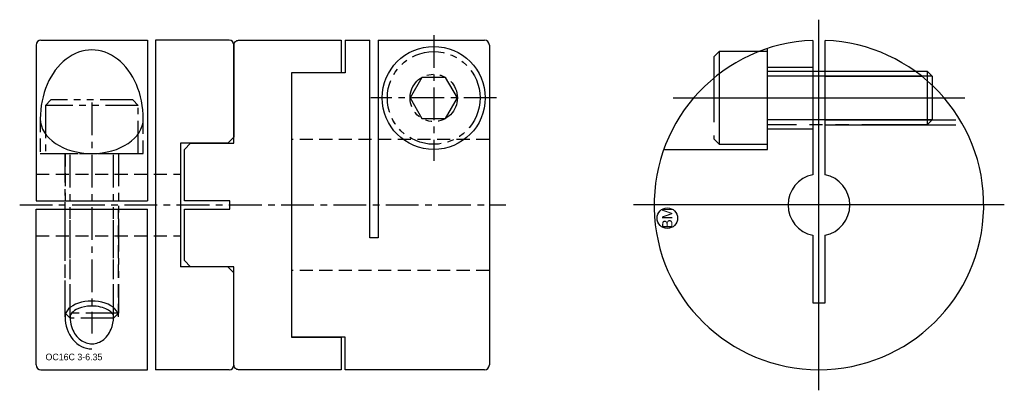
# Model space of a CAD drawing. Extents: x -7.8 to 40, y -9 to 9.
import ezdxf
from ezdxf.enums import TextEntityAlignment as Align

# ---------------------------------------------------------------- set-up
doc = ezdxf.new("R2010")
doc.units = 0
doc.header["$MEASUREMENT"] = 0
for name, pattern in [('CENTER', [50.8, 31.75, -6.35, 6.35, -6.35]), ('HIDDEN', [9.525, 6.35, -3.175]), ('PHANTOM', [63.5, 31.75, -6.35, 6.35, -6.35, 6.35, -6.35])]:
    doc.linetypes.add(name, pattern=pattern)
doc.layers.get('0').update_dxf_attribs({"linetype": 'CONTINUOUS'})
for name, color, linetype in [('BOM', 6, 'CONTINUOUS'), ('CENTER', 1, 'CENTER'), ('HIDDEN', 2, 'HIDDEN'), ('PHANTOM', 6, 'PHANTOM'), ('THIN', 3, 'CONTINUOUS')]:
    doc.layers.add(name, color=color, linetype=linetype)

# ---------------------------------------------------------------- blocks, each defined once
blk = doc.blocks.new('MCLBM2')
blk.add_circle((0, 0), 0.5)
blk.add_text('BM', height=0.5).set_placement((0, 0), align=Align.MIDDLE)
at = {"flags": 1}
for tag, p in [('NAME', (0, -1)), ('ENAME', (0, -2)), ('SPEC', (0, -3)), ('MATERIAL', (0, -4)), ('QTY', (0, -5)), ('WEIGHT', (0, -6)), ('PRICE', (0, -7)), ('REMARK', (0, -8)), ('USER1', (0, -9)), ('USER2', (0, -10)), ('USER3', (0, -11)), ('USER4', (0, -12)), ('USER5', (0, -13)), ('USER6', (0, -14))]:
    blk.add_attdef(tag, p, '', height=0.5, dxfattribs=at)

msp = doc.modelspace()

# ---------------------------------------------------------------- linework, layer by layer
at = {"ltscale": 0.1}
for p, q in [((-7, 7.77), (-7, 0.2)), ((-6.77, 8), (-1.6, 8)), ((-1.6, 8), (-1.6, 0.2)), ((-1.2, 8), (-1.2, -8)), ((2.37, 8), (-1.2, 8)), ((2.6, 7.77), (2.6, 3.3)), ((8, 8), (8, 6.415)), ((8, 8), (9.2, 8)), ((9.2, -1.6), (9.2, 8)), ((9.6, 8), (9.6, -1.6)), ((9.6, 8), (14.77, 8)), ((15, 7.77), (15, -7.77)), ((5.4, 6.415), (5.4, -6.415)), ((8, 6.415), (5.4, 6.415)), ((0, 3), (0, -3)), ((2.3, 3), (0, 3)), ((2.6, 3.3), (2.3, 3)), ((-7, 0.2), (-1.6, 0.2)), ((-7, -7.77), (-7, -0.2)), ((-7, -0.2), (-1.6, -0.2)), ((-1.6, -8), (-1.6, -0.2)), ((9.6, -1.6), (9.2, -1.6)), ((2.3, -3), (0, -3)), ((2.6, -3.3), (2.3, -3)), ((2.6, -7.77), (2.6, -3.3)), ((8, -6.415), (5.4, -6.415)), ((8, -8), (8, -6.415)), ((-6.77, -8), (-1.6, -8)), ((2.37, -8), (-1.2, -8)), ((14.77, -8), (8, -8))]:
    msp.add_line(p, q, dxfattribs=at)
for p, q in [((30.7, 7.994), (30.7, 1.47)), ((31.3, 1.47), (31.3, 7.994))]:
    msp.add_line(p, q)
msp.add_lwpolyline([(2.4, 0.2), (0.2, 0.2), (0.2, 2.7), (0.5, 3), (2.6, 3), (2.6, 7.77, -0.414214), (2.83, 8), (7.8, 8), (7.8, 6.415), (5.4, 6.415), (5.4, -6.415), (7.8, -6.415), (7.8, -8), (2.83, -8, -0.414214), (2.6, -7.77), (2.6, -3), (0.5, -3), (0.2, -2.7), (0.2, -0.2), (2.4, -0.2)], format="xyb", close=True, dxfattribs=at)
msp.add_lwpolyline([(30.7, -1.47), (30.7, -4.75), (31.3, -4.75), (31.3, -1.47)])
msp.add_circle((12.3, 5.2), 2.5, dxfattribs=at)
for centre, start, end in [((-6.77, 7.77), 90, 180), ((2.37, 7.77), 0, 90), ((14.77, 7.77), 0, 90), ((-6.77, -7.77), 180, 270), ((2.37, -7.77), 270, 0), ((14.77, -7.77), 270, 0)]:
    msp.add_arc(centre, 0.23, start, end, dxfattribs=at)
for radius, start, end in [(8, 92.1491, 87.8509), (1.5, 101.537, 258.463), (1.5, 281.537, 78.463)]:
    msp.add_arc((31, 0), radius, start, end)
for major_axis, ratio, start_param, end_param in [((0, 3.354), 0.745437, 4.712389, 7.853982), ((2.5, 0), 0.670747, 3.141593, 6.283185)]:
    msp.add_ellipse((-4.3, 4.177), major_axis=major_axis, ratio=ratio, start_param=start_param, end_param=end_param, dxfattribs=at)
for points, knots in [([(-3.244, -5.437), (-3.244, -5.396), (-3.254, -5.354), (-3.312, -5.256), (-3.36, -5.202), (-3.5, -5.098), (-3.59, -5.049), (-3.925, -4.924), (-4.226, -4.888), (-4.716, -4.941), (-4.914, -5.001), (-5.177, -5.143), (-5.259, -5.218), (-5.343, -5.342), (-5.356, -5.391), (-5.356, -5.437)], [0, 0, 0, 0, 0.337243, 0.337243, 0.674485, 0.674485, 1.011728, 1.011728, 1.748801, 1.748801, 2.311108, 2.311108, 2.757662, 2.757662, 3.141593, 3.141593, 3.141593, 3.141593]), ([(-5.356, -5.437), (-5.356, -5.596), (-5.332, -5.755), (-5.211, -6.144), (-5.077, -6.354), (-4.745, -6.645), (-4.55, -6.727), (-4.16, -6.752), (-3.961, -6.697), (-3.609, -6.453), (-3.458, -6.264), (-3.285, -5.852), (-3.244, -5.645), (-3.244, -5.437)], [1.570796, 1.570796, 1.570796, 1.570796, 1.9251, 1.9251, 2.506138, 2.506138, 3.087177, 3.087177, 3.668215, 3.668215, 4.249254, 4.249254, 4.712389, 4.712389, 4.712389, 4.712389])]:
    msp.add_open_spline(points, degree=3, knots=knots, dxfattribs=at)
at = {"layer": 'CENTER'}
for p, q in [((31, -9), (31, 9)), ((23.921, 5.2), (38.079, 5.2)), ((40, 0), (22, 0))]:
    msp.add_line(p, q, dxfattribs=at)
at = {"layer": 'CENTER', "ltscale": 0.05}
for p, q in [((12.3, 8.25), (12.3, 2.15)), ((-4.3, 4.977), (-4.3, -6.237)), ((15.35, 5.2), (9.25, 5.2)), ((-7.8, 0), (15.8, 0))]:
    msp.add_line(p, q, dxfattribs=at)
at = {"layer": 'HIDDEN'}
for p, q in [((28.5, 6.7), (30.7, 6.7)), ((31.3, 6.5), (35.664, 6.5)), ((31.3, 6.256), (35.986, 6.256)), ((31.3, 4.144), (37.843, 4.144)), ((31.3, 3.9), (37.985, 3.9)), ((28.5, 3.7), (30.7, 3.7))]:
    msp.add_line(p, q, dxfattribs=at)
at = {"layer": 'HIDDEN', "ltscale": 0.1}
for p, q in [((-6.8, 4.177), (-6.8, 2.5)), ((-1.8, 2.5), (-1.8, 4.177)), ((15, 3.175), (5.4, 3.175)), ((-6.8, 2.5), (-1.8, 2.5)), ((-5.6, 2.5), (-5.6, 0.2)), ((-3, 2.5), (-3, 0.2)), ((-7, 1.5), (0, 1.5)), ((-5.6, -5.437), (-5.6, -0.2)), ((-5.356, -5.437), (-5.356, -0.2)), ((-3.244, -5.437), (-3.244, -0.2)), ((-3, -5.437), (-3, -0.2)), ((-7, -1.5), (0, -1.5)), ((15, -3.175), (5.4, -3.175))]:
    msp.add_line(p, q, dxfattribs=at)
at = {"layer": 'HIDDEN'}
msp.add_lwpolyline([(23.469, 2.7), (28.5, 2.7), (28.5, 7.599)], dxfattribs=at)
at = {"layer": 'PHANTOM'}
for p, q in [((26.16, 7.45), (26.16, 2.95)), ((36.5, 6.256), (28.5, 6.256)), ((36.256, 6.5), (36.256, 3.9)), ((36.5, 4.144), (28.5, 4.144))]:
    msp.add_line(p, q, dxfattribs=at)
at = {"layer": 'PHANTOM', "ltscale": 0.05}
for p, q in [((-2.05, 4.84), (-6.55, 4.84)), ((-5.356, -5.5), (-5.356, 2.5)), ((-3.244, -5.5), (-3.244, 2.5)), ((-3, -5.256), (-5.6, -5.256))]:
    msp.add_line(p, q, dxfattribs=at)
at = {"layer": 'PHANTOM', "ltscale": 0.1}
msp.add_lwpolyline([(28.5, 7.45), (26.16, 7.45), (25.9, 7.19), (25.9, 3.21), (26.16, 2.95), (28.5, 2.95)], close=True, dxfattribs=at)
msp.add_lwpolyline([(28.5, 6.5), (36.256, 6.5), (36.5, 6.256), (36.5, 4.144), (36.256, 3.9), (28.5, 3.9)], dxfattribs=at)
at = {"layer": 'PHANTOM', "ltscale": 0.05}
for points in [[(13.45, 5.2), (12.875, 6.196), (11.725, 6.196), (11.15, 5.2), (11.725, 4.204), (12.875, 4.204)], [(-2.05, 2.5), (-2.05, 4.84), (-2.31, 5.1), (-6.29, 5.1), (-6.55, 4.84), (-6.55, 2.5)]]:
    msp.add_lwpolyline(points, close=True, dxfattribs=at)
msp.add_lwpolyline([(-3, 2.5), (-3, -5.256), (-3.244, -5.5), (-5.356, -5.5), (-5.6, -5.256), (-5.6, 2.5)], dxfattribs=at)
for radius in [2.25, 1.15]:
    msp.add_circle((12.3, 5.2), radius, dxfattribs=at)
at = {"layer": 'THIN', "ltscale": 0.1}
for major_axis, ratio, start_param in [((1.3, 0), 0.595204, 0), ((0, 1.548), 0.840049, 1.570796)]:
    msp.add_ellipse((-4.3, -5.437), major_axis=major_axis, ratio=ratio, start_param=start_param, end_param=3.141593, dxfattribs=at)

# ---------------------------------------------------------------- block references
at = {"layer": 'BOM', "rotation": 90}
msp.add_blockref('MCLBM2', (23.64, -0.64), dxfattribs=at)

# ---------------------------------------------------------------- texts
msp.add_text('OC16C 3-6.35', height=0.32).set_placement((-6.546, -7.541))

doc.saveas('drawing.dxf')
